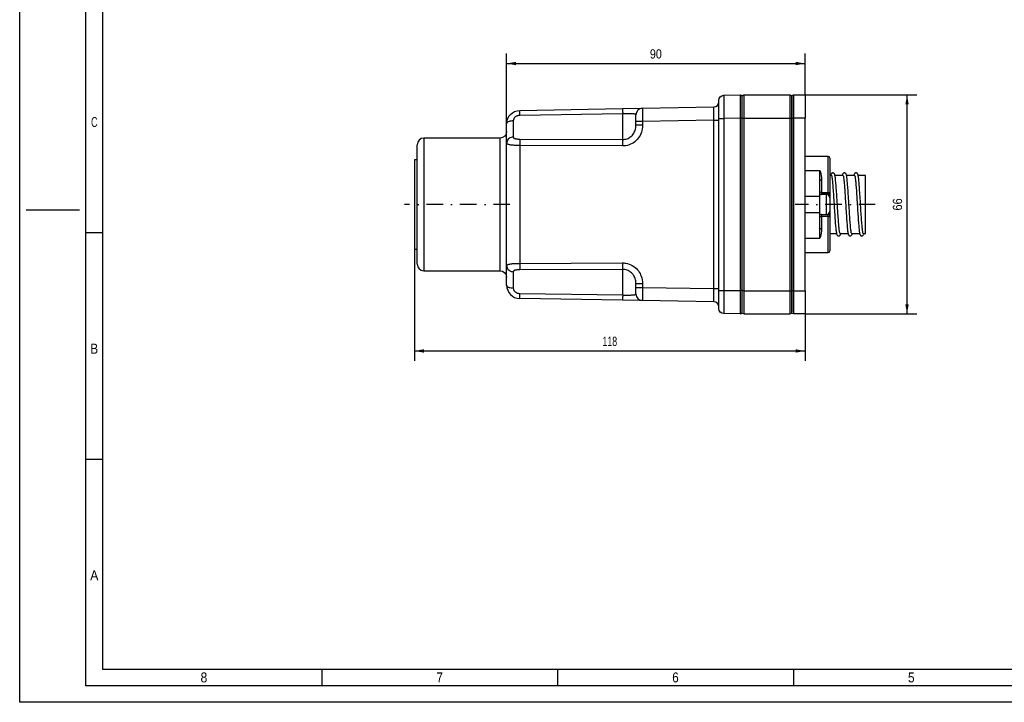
# Paper-space layout 'Layout1' of a CAD drawing. Extents: x 0 to 594, y 0 to 420.
# Tile 1 of 9: x 0 to 297, y 0 to 206. Entities that reach past the tile are written whole.
import ezdxf
from ezdxf.enums import TextEntityAlignment as Align

# ---------------------------------------------------------------- set-up
doc = ezdxf.new("R2010")
doc.units = 0
doc.linetypes.add('DIVIDE', pattern=[10, 5, -2.5, 0, -2.5])
doc.layers.get('0').update_dxf_attribs({"linetype": 'CONTINUOUS'})
doc.layers.add('LAYER0', color=7, linetype='CONTINUOUS')
doc.styles.add('VERO0-OSIFONT', font='osifont-2014-11-14.ttf')
doc.dimstyles.new('VERO_SOFTWARE', dxfattribs={"dimtxt": 2.8, "dimasz": 2.835641, "dimexe": 1.25, "dimexo": 3, "dimgap": 1.5, "dimtad": 1, "dimtxsty": 'VERO0-OSIFONT', "dimblk1": 'ARROWHEADCLOSED', "dimblk2": 'ARROWHEADCLOSED', "dimsah": 1, "dimcen": 0, "dimclrt": 7, "dimaunit": 1, "dimadec": 3, "dimazin": 3, "dimtfac": 0.8, "dimtdec": 3, "dimtmove": 0, "dimatfit": 3, "dimtolj": 1})

# ---------------------------------------------------------------- blocks, each defined once
blk = doc.blocks.new('ARROWHEADCLOSED')
at = {"color": 0}
blk.add_solid([(0, 0), (-1, 0.18), (-1, -0.18)], dxfattribs=at)
blk = doc.blocks.new('*D24')
at = {"layer": 'LAYER0', "color": 56, "linetype": 'CONTINUOUS'}
for p, q in [((119.09, 136.65), (119.09, 102.93)), ((236.89, 117.1), (236.89, 102.93)), ((119.09, 105.93), (236.89, 105.93))]:
    blk.add_line(p, q, dxfattribs=at)
at = {"layer": 'LAYER0', "color": 56, "linetype": 'CONTINUOUS', "extrusion": (0, 0, -1), "xscale": 2.83564090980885, "yscale": 2.83564090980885, "zscale": 2.83564090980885}
blk.add_blockref('ARROWHEADCLOSED', (-119.09, 105.93), dxfattribs=at)
at = {"layer": 'LAYER0', "color": 56, "linetype": 'CONTINUOUS', "xscale": 2.83564090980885, "yscale": 2.83564090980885, "zscale": 2.83564090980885}
blk.add_blockref('ARROWHEADCLOSED', (236.89, 105.93), dxfattribs=at)
at = {"layer": 'LAYER0', "color": 7, "linetype": 'CONTINUOUS', "style": 'VERO0-OSIFONT', "width": 0.979201}
blk.add_text('118', height=2.8, dxfattribs=at).set_placement((175.77, 107.43), (180.22, 107.43), align=Align.FIT)
blk = doc.blocks.new('*D25')
at = {"layer": 'LAYER0', "color": 56, "linetype": 'CONTINUOUS'}
for p, q in [((146.89, 174.46), (146.89, 195.59)), ((236.89, 183.1), (236.89, 195.59)), ((146.89, 192.59), (236.89, 192.59))]:
    blk.add_line(p, q, dxfattribs=at)
at = {"layer": 'LAYER0', "color": 56, "linetype": 'CONTINUOUS', "extrusion": (0, 0, -1), "xscale": 2.83564090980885, "yscale": 2.83564090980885, "zscale": 2.83564090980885}
blk.add_blockref('ARROWHEADCLOSED', (-146.89, 192.59), dxfattribs=at)
at = {"layer": 'LAYER0', "color": 56, "linetype": 'CONTINUOUS', "xscale": 2.83564090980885, "yscale": 2.83564090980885, "zscale": 2.83564090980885}
blk.add_blockref('ARROWHEADCLOSED', (236.89, 192.59), dxfattribs=at)
at = {"layer": 'LAYER0', "color": 7, "linetype": 'CONTINUOUS', "style": 'VERO0-OSIFONT', "width": 0.979066}
blk.add_text('90', height=2.8, dxfattribs=at).set_placement((190.09, 194.09), (193.7, 194.09), align=Align.FIT)
blk = doc.blocks.new('*D26')
at = {"layer": 'LAYER0', "color": 56, "linetype": 'CONTINUOUS'}
for p, q in [((236.89, 183.1), (270.66, 183.1)), ((267.66, 117.1), (267.66, 183.1)), ((236.89, 117.1), (270.66, 117.1))]:
    blk.add_line(p, q, dxfattribs=at)
at = {"layer": 'LAYER0', "color": 56, "linetype": 'CONTINUOUS', "xscale": 2.83564090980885, "yscale": 2.83564090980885, "zscale": 2.83564090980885, "rotation": 90.00000000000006}
blk.add_blockref('ARROWHEADCLOSED', (267.66, 183.1), dxfattribs=at)
at = {"layer": 'LAYER0', "color": 56, "linetype": 'CONTINUOUS', "extrusion": (0, 0, -1), "xscale": 2.83564090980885, "yscale": 2.83564090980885, "zscale": 2.83564090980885, "rotation": 269.9999999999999}
blk.add_blockref('ARROWHEADCLOSED', (-267.66, 117.1), dxfattribs=at)
at = {"layer": 'LAYER0', "color": 7, "linetype": 'CONTINUOUS', "style": 'VERO0-OSIFONT', "width": 0.975836}
blk.add_text('66', height=2.8, rotation=90, dxfattribs=at).set_placement((266.16, 148.27), (266.16, 151.94), align=Align.FIT)
blk = doc.blocks.new('ENTITY_SET_0')
at = {"layer": 'LAYER0', "color": 252, "linetype": 'CONTINUOUS'}
for p, q in [((0, 0), (0, 420)), ((20, 5), (20, 415)), ((2, 148.5), (18, 148.5)), ((20, 141.67), (25, 141.67)), ((20, 73.33), (25, 73.33)), ((91.12, 10), (91.12, 5)), ((162.25, 10), (162.25, 5)), ((233.37, 10), (233.37, 5)), ((589, 5), (20, 5)), ((594, 0), (0, 0))]:
    blk.add_line(p, q, dxfattribs=at)
at = {"layer": 'LAYER0', "color": 4, "linetype": 'CONTINUOUS'}
for p, q in [((25, 410), (25, 10)), ((25, 10), (584, 10))]:
    blk.add_line(p, q, dxfattribs=at)
at = {"layer": 'LAYER0', "color": 7, "linetype": 'CONTINUOUS', "style": 'VERO0-OSIFONT'}
for s, width, p, p2 in [('C', 0.979347, (21.52, 173.45), (23.48, 173.45)), ('B', 0.977133, (21.34, 105.12), (23.66, 105.12)), ('A', 0.980459, (21.27, 36.79), (23.73, 36.79)), ('8', 0.977037, (54.54, 6), (56.59, 6)), ('7', 0.977877, (125.74, 6), (127.64, 6)), ('6', 0.975837, (196.83, 6), (198.79, 6)), ('5', 0.976716, (267.95, 6), (269.93, 6))]:
    blk.add_text(s, height=3, dxfattribs=dict(at, width=width)).set_placement(p, p2, align=Align.FIT)
blk = doc.blocks.new('VIEW__2')
at = {"layer": 'LAYER0', "color": 4, "linetype": 'CONTINUOUS'}
for p, q in [((210.89, 176.01), (210.89, 181.51)), ((212.37, 183.01), (217.39, 183.1)), ((217.89, 176.1), (217.89, 182.6)), ((218.39, 183.1), (232.39, 183.1)), ((232.89, 176.1), (232.89, 182.6)), ((232.89, 182.6), (232.89, 176.1)), ((233.39, 183.1), (236.89, 183.1)), ((236.89, 183.1), (236.89, 176.1)), ((150.82, 178.46), (181.86, 179)), ((181.86, 179), (187.86, 179.1)), ((187.86, 179.1), (209.42, 179.48)), ((185.89, 175.1), (185.89, 177.1)), ((210.89, 124.2), (210.89, 176.01)), ((217.89, 124.1), (217.89, 176.1)), ((232.89, 124.1), (232.89, 176.1)), ((232.89, 176.1), (232.89, 124.1)), ((236.89, 124.1), (236.89, 176.1)), ((146.89, 168.58), (146.89, 174.46)), ((185.89, 173.97), (185.89, 175.1)), ((144.89, 170.1), (121.89, 170.1)), ((119.89, 132.1), (119.89, 168.1)), ((146.89, 131.63), (146.89, 168.58)), ((119.09, 163.55), (119.09, 136.65)), ((119.89, 163.55), (119.09, 163.55)), ((243.89, 164.6), (236.89, 164.6)), ((244.39, 164.1), (244.39, 153.6)), ((241.39, 157.59), (241.39, 160.32)), ((241.39, 152.57), (241.39, 157.59)), ((244.83, 158.85), (244.39, 158.85)), ((248.33, 158.85), (245.91, 158.85)), ((251.83, 158.85), (249.41, 158.85)), ((255.09, 158.85), (252.91, 158.85)), ((255.09, 141.35), (255.09, 158.85)), ((243.39, 153.1), (241.39, 153.1)), ((241.39, 147.64), (241.39, 152.57)), ((244.39, 153.6), (244.39, 152.1)), ((244.39, 152.1), (244.39, 150.1)), ((244.39, 150.1), (244.39, 148.1)), ((241.39, 142.61), (241.39, 147.64)), ((241.39, 147.1), (243.39, 147.1)), ((244.39, 148.1), (244.39, 146.61)), ((244.39, 146.61), (244.39, 136.1)), ((241.39, 139.89), (241.39, 142.61)), ((244.39, 141.35), (246.38, 141.35)), ((247.45, 141.35), (249.88, 141.35)), ((250.95, 141.35), (253.38, 141.35)), ((254.45, 141.35), (255.09, 141.35)), ((119.09, 136.65), (119.89, 136.65)), ((236.89, 135.6), (243.89, 135.6)), ((146.89, 125.75), (146.89, 131.63)), ((121.89, 130.1), (144.89, 130.1)), ((185.89, 125.11), (185.89, 126.24)), ((185.89, 123.11), (185.89, 125.11)), ((210.89, 118.7), (210.89, 124.2)), ((217.89, 117.6), (217.89, 124.1)), ((232.89, 117.6), (232.89, 124.1)), ((232.89, 124.1), (232.89, 117.6)), ((236.89, 124.1), (236.89, 117.1)), ((181.86, 121.21), (150.82, 121.75)), ((187.86, 121.11), (181.86, 121.21)), ((209.42, 120.73), (187.86, 121.11)), ((217.39, 117.11), (212.37, 117.2)), ((218.39, 117.1), (232.39, 117.1)), ((236.89, 117.1), (233.39, 117.1))]:
    blk.add_line(p, q, dxfattribs=at)
at = {"layer": 'LAYER0', "color": 136, "linetype": 'CONTINUOUS'}
for p, q in [((217.39, 176.1), (217.39, 183.1)), ((218.39, 183.1), (218.39, 176.1)), ((232.39, 176.1), (232.39, 183.1)), ((233.39, 183.1), (233.39, 176.1)), ((148.89, 175.29), (148.89, 170.4)), ((181.89, 177.41), (150.86, 176.96)), ((181.89, 169.69), (181.89, 177.41)), ((209.42, 175.48), (187.86, 175.1)), ((209.42, 175.48), (210.89, 175.48)), ((209.42, 124.73), (209.42, 175.48)), ((210.89, 176.01), (212.37, 176.01)), ((217.39, 176.1), (212.37, 176.01)), ((212.37, 176.01), (212.37, 124.2)), ((217.39, 124.11), (217.39, 176.1)), ((217.89, 176.1), (217.39, 176.1)), ((217.89, 176.1), (218.39, 176.1)), ((218.39, 176.1), (232.39, 176.1)), ((218.39, 176.1), (218.39, 124.1)), ((232.39, 124.1), (232.39, 176.1)), ((232.39, 176.1), (232.89, 176.1)), ((232.89, 176.1), (233.39, 176.1)), ((233.39, 176.1), (233.39, 124.1)), ((236.89, 176.1), (233.39, 176.1)), ((187.86, 175.1), (185.89, 175.1)), ((187.86, 173.97), (185.89, 173.97)), ((187.86, 175.1), (187.86, 173.97)), ((121.89, 170.1), (121.89, 130.1)), ((144.89, 130.1), (144.89, 170.1)), ((150.86, 169.8), (181.89, 169.69)), ((181.86, 167.74), (150.82, 167.87)), ((150.82, 167.87), (150.82, 132.34)), ((243.89, 153.72), (243.89, 164.6)), ((236.89, 160.32), (241.39, 160.32)), ((241.89, 157.34), (241.89, 153.72)), ((236.89, 152.57), (241.39, 152.57)), ((241.89, 153.72), (241.89, 153.16)), ((241.89, 153.72), (243.89, 153.72)), ((243.89, 153.16), (241.89, 153.16)), ((241.89, 153.16), (241.89, 153.1)), ((243.39, 147.1), (243.39, 153.1)), ((243.89, 153.16), (243.89, 153.72)), ((243.89, 152.97), (243.89, 153.16)), ((236.89, 147.64), (241.39, 147.64)), ((241.89, 147.1), (241.89, 147.04)), ((241.89, 147.04), (241.89, 146.48)), ((241.89, 147.04), (243.89, 147.04)), ((241.89, 146.48), (241.89, 142.86)), ((243.89, 146.48), (241.89, 146.48)), ((243.89, 147.04), (243.89, 147.24)), ((243.89, 146.48), (243.89, 147.04)), ((243.89, 135.6), (243.89, 146.48)), ((236.89, 139.89), (241.39, 139.89)), ((150.82, 132.34), (181.86, 132.47)), ((148.89, 129.81), (148.89, 124.91)), ((181.89, 130.51), (150.86, 130.41)), ((181.89, 122.8), (181.89, 130.51)), ((185.89, 126.24), (187.86, 126.24)), ((185.89, 125.11), (187.86, 125.11)), ((187.86, 126.24), (187.86, 125.11)), ((187.86, 125.11), (209.42, 124.73)), ((150.86, 123.25), (181.89, 122.8)), ((209.42, 124.73), (210.89, 124.73)), ((210.89, 124.2), (212.37, 124.2)), ((212.37, 124.2), (217.39, 124.11)), ((217.39, 117.11), (217.39, 124.11)), ((217.89, 124.11), (217.39, 124.11)), ((218.39, 124.1), (217.89, 124.1)), ((218.39, 124.1), (232.39, 124.1)), ((218.39, 124.1), (218.39, 117.1)), ((232.39, 117.1), (232.39, 124.1)), ((232.39, 124.1), (232.89, 124.1)), ((233.39, 124.1), (232.89, 124.1)), ((233.39, 124.1), (236.89, 124.1)), ((233.39, 124.1), (233.39, 117.1))]:
    blk.add_line(p, q, dxfattribs=at)
at = {"layer": 'LAYER0', "color": 100, "linetype": 'DIVIDE'}
for p, q in [((147.89, 150.1), (116.09, 150.1)), ((258.09, 150.1), (233.89, 150.1))]:
    blk.add_line(p, q, dxfattribs=at)
at = {"layer": 'LAYER0', "color": 136, "linetype": 'CONTINUOUS', "flags": 128}
for points in [[(212.37, 183.01), (212.37, 182.97), (212.36, 182.87), (212.36, 182.71), (212.36, 182.47), (212.36, 182.18), (212.36, 181.83), (212.36, 181.42), (212.36, 180.96), (212.36, 180.45), (212.36, 179.9), (212.36, 179.31), (212.36, 178.69), (212.36, 178.04), (212.36, 177.37), (212.37, 176.69), (212.37, 176.01)], [(150.86, 176.96), (150.85, 177.29), (150.85, 177.59), (150.84, 177.86), (150.84, 178.09), (150.83, 178.26), (150.83, 178.38), (150.82, 178.45), (150.82, 178.46)], [(181.86, 179), (181.86, 178.97), (181.86, 178.88), (181.87, 178.73), (181.87, 178.53), (181.88, 178.28), (181.88, 178), (181.89, 177.68), (181.89, 177.41)], [(187.86, 179.1), (187.86, 179.08), (187.85, 179.02), (187.85, 178.93), (187.85, 178.8), (187.85, 178.63), (187.85, 178.43), (187.84, 178.19), (187.84, 177.93), (187.84, 177.64), (187.85, 177.32), (187.85, 176.99), (187.85, 176.63), (187.85, 176.26), (187.85, 175.88), (187.86, 175.49), (187.86, 175.1)], [(209.42, 175.48), (209.42, 175.87), (209.42, 176.26), (209.43, 176.64), (209.43, 177.01), (209.43, 177.36), (209.43, 177.7), (209.43, 178.02), (209.43, 178.31), (209.43, 178.57), (209.43, 178.8), (209.43, 179.01), (209.43, 179.17), (209.43, 179.31), (209.42, 179.4), (209.42, 179.46), (209.42, 179.48)], [(148.89, 175.29), (148.55, 175.28), (148.21, 175.24), (147.89, 175.18), (147.61, 175.1), (147.36, 174.99), (147.16, 174.87), (147.01, 174.74), (146.92, 174.6), (146.89, 174.46)], [(150.86, 176.96), (150.7, 176.95), (150.54, 176.93), (150.37, 176.9), (150.22, 176.86), (150.06, 176.81), (149.91, 176.74), (149.77, 176.67), (149.63, 176.58), (149.5, 176.49), (149.38, 176.38), (149.29, 176.29), (149.21, 176.19), (149.13, 176.08), (149.07, 175.97), (149.01, 175.86), (148.97, 175.75), (148.94, 175.64), (148.91, 175.52), (148.9, 175.41), (148.89, 175.29)], [(185.89, 177.1), (185.88, 177.16), (185.83, 177.22), (185.79, 177.25), (185.72, 177.28), (185.64, 177.3), (185.55, 177.32), (185.45, 177.34), (185.33, 177.36), (185.2, 177.37), (185.06, 177.38), (184.9, 177.39), (184.66, 177.41), (184.41, 177.42), (184.23, 177.42), (184.03, 177.42), (183.83, 177.43), (183.54, 177.43), (183.23, 177.43), (183.02, 177.43), (182.8, 177.43), (182.58, 177.42), (182.41, 177.42), (182.24, 177.42), (182.07, 177.41), (181.89, 177.41)], [(187.86, 173.97), (187.84, 173.42), (187.77, 172.87), (187.66, 172.34), (187.52, 171.85), (187.34, 171.38), (187.12, 170.92), (186.87, 170.48), (186.58, 170.08), (186.26, 169.69), (185.91, 169.34), (185.54, 169.01), (185.14, 168.72), (184.71, 168.47), (184.27, 168.24), (183.81, 168.06), (183.33, 167.92), (182.85, 167.82), (182.35, 167.76), (181.86, 167.74)], [(181.89, 169.69), (182.22, 169.71), (182.55, 169.75), (182.88, 169.82), (183.19, 169.91), (183.5, 170.03), (183.8, 170.18), (184.08, 170.36), (184.35, 170.55), (184.6, 170.77), (184.83, 171.01), (185.04, 171.27), (185.23, 171.55), (185.4, 171.85), (185.55, 172.16), (185.67, 172.49), (185.76, 172.82), (185.84, 173.2), (185.88, 173.58), (185.89, 173.97)], [(148.89, 170.4), (148.55, 170.37), (148.21, 170.29), (147.89, 170.15), (147.61, 169.97), (147.36, 169.75), (147.16, 169.49), (147.01, 169.2), (146.92, 168.9), (146.89, 168.58)], [(148.89, 170.4), (148.9, 170.35), (148.91, 170.3), (148.93, 170.25), (148.96, 170.21), (149, 170.17), (149.04, 170.13), (149.1, 170.09), (149.15, 170.06), (149.22, 170.03), (149.32, 169.99), (149.42, 169.96), (149.53, 169.93), (149.65, 169.9), (149.79, 169.88), (149.92, 169.86), (150.07, 169.84), (150.22, 169.83), (150.37, 169.82), (150.53, 169.81), (150.7, 169.8), (150.86, 169.8)], [(150.86, 169.8), (150.85, 169.68), (150.85, 169.51), (150.84, 169.29), (150.84, 169.02), (150.83, 168.72), (150.83, 168.4), (150.82, 168.05), (150.82, 167.87)], [(181.89, 169.69), (181.89, 169.59), (181.88, 169.43), (181.88, 169.23), (181.87, 168.97), (181.87, 168.68), (181.86, 168.36), (181.86, 168.02), (181.86, 167.74)], [(150.82, 167.87), (150.5, 167.87), (150.18, 167.87), (149.86, 167.88), (149.54, 167.9), (149.25, 167.91), (148.96, 167.93), (148.68, 167.96), (148.41, 167.99), (148.17, 168.02), (147.95, 168.05), (147.74, 168.09), (147.55, 168.14), (147.39, 168.19), (147.24, 168.24), (147.12, 168.3), (147.03, 168.36), (146.97, 168.41), (146.93, 168.46), (146.9, 168.52), (146.89, 168.58)], [(241.39, 160.32), (241.4, 160.3), (241.53, 159.81), (241.65, 159.3), (241.75, 158.75), (241.84, 158.19), (241.88, 157.77), (241.89, 157.34)], [(241.89, 157.34), (241.81, 157.35), (241.72, 157.36), (241.64, 157.38), (241.57, 157.4), (241.51, 157.43), (241.46, 157.47), (241.42, 157.51), (241.4, 157.55), (241.39, 157.59)], [(241.89, 153.72), (241.81, 153.73), (241.72, 153.73), (241.64, 153.74), (241.57, 153.75), (241.51, 153.77), (241.46, 153.79), (241.42, 153.81), (241.4, 153.83), (241.39, 153.85)], [(241.64, 153.1), (241.72, 153.14), (241.81, 153.16), (241.89, 153.16), (241.89, 153.16)], [(243.89, 153.72), (243.98, 153.72), (244.06, 153.72), (244.14, 153.71), (244.22, 153.7), (244.28, 153.68), (244.33, 153.66), (244.36, 153.64), (244.39, 153.62), (244.39, 153.6)], [(244.39, 153.6), (244.39, 153.52), (244.36, 153.45), (244.33, 153.38), (244.28, 153.32), (244.22, 153.27), (244.14, 153.22), (244.06, 153.19), (243.98, 153.17), (243.89, 153.16)], [(241.39, 146.36), (241.4, 146.38), (241.42, 146.4), (241.46, 146.42), (241.51, 146.44), (241.57, 146.45), (241.64, 146.47), (241.72, 146.48), (241.81, 146.48), (241.89, 146.48)], [(241.89, 147.04), (241.81, 147.05), (241.72, 147.07), (241.64, 147.1), (241.64, 147.1)], [(243.89, 147.04), (243.98, 147.04), (244.06, 147.02), (244.14, 146.99), (244.22, 146.94), (244.28, 146.89), (244.33, 146.83), (244.36, 146.76), (244.39, 146.68), (244.39, 146.61)], [(243.89, 146.48), (243.98, 146.48), (244.06, 146.49), (244.14, 146.5), (244.22, 146.51), (244.28, 146.53), (244.33, 146.55), (244.36, 146.57), (244.39, 146.59), (244.39, 146.61)], [(241.39, 142.61), (241.4, 142.66), (241.42, 142.7), (241.46, 142.74), (241.51, 142.77), (241.57, 142.81), (241.64, 142.83), (241.72, 142.85), (241.81, 142.86), (241.89, 142.86)], [(241.89, 142.86), (241.88, 142.44), (241.84, 142.02), (241.75, 141.46), (241.65, 140.92), (241.53, 140.4), (241.4, 139.91), (241.39, 139.89)], [(146.89, 131.63), (146.91, 131.71), (146.95, 131.78), (147.03, 131.85), (147.13, 131.92), (147.24, 131.97), (147.37, 132.02), (147.52, 132.06), (147.68, 132.1), (147.86, 132.14), (148.05, 132.17), (148.25, 132.2), (148.46, 132.23), (148.69, 132.25), (148.93, 132.27), (149.22, 132.29), (149.53, 132.31), (149.85, 132.32), (150.18, 132.33), (150.5, 132.34), (150.82, 132.34)], [(146.89, 131.63), (146.92, 131.31), (147.01, 131.01), (147.16, 130.72), (147.36, 130.46), (147.61, 130.24), (147.89, 130.06), (148.21, 129.92), (148.55, 129.84), (148.89, 129.81)], [(150.82, 132.34), (150.83, 132), (150.83, 131.66), (150.83, 131.34), (150.84, 131.06), (150.84, 130.81), (150.85, 130.61), (150.86, 130.46), (150.86, 130.41)], [(181.86, 132.47), (182.2, 132.46), (182.54, 132.43), (182.88, 132.38), (183.37, 132.28), (183.85, 132.13), (184.32, 131.94), (184.77, 131.71), (185.21, 131.44), (185.62, 131.13), (186.01, 130.78), (186.36, 130.4), (186.64, 130.05), (186.89, 129.68), (187.12, 129.29), (187.31, 128.89), (187.48, 128.47), (187.65, 127.93), (187.76, 127.37), (187.84, 126.81), (187.86, 126.24)], [(181.86, 132.47), (181.86, 132.12), (181.86, 131.79), (181.87, 131.47), (181.87, 131.18), (181.88, 130.94), (181.88, 130.74), (181.89, 130.59), (181.89, 130.51)], [(150.86, 130.41), (150.7, 130.41), (150.54, 130.4), (150.37, 130.39), (150.22, 130.38), (150.06, 130.37), (149.91, 130.35), (149.77, 130.33), (149.63, 130.3), (149.5, 130.27), (149.38, 130.24), (149.29, 130.21), (149.21, 130.17), (149.13, 130.14), (149.07, 130.1), (149.01, 130.05), (148.97, 130.01), (148.94, 129.96), (148.91, 129.91), (148.9, 129.86), (148.89, 129.81)], [(185.89, 126.24), (185.88, 126.63), (185.83, 127.03), (185.75, 127.42), (185.64, 127.8), (185.53, 128.09), (185.4, 128.36), (185.25, 128.63), (185.08, 128.88), (184.9, 129.12), (184.71, 129.32), (184.51, 129.52), (184.29, 129.7), (184.07, 129.86), (183.83, 130), (183.54, 130.16), (183.22, 130.28), (182.9, 130.38), (182.58, 130.46), (182.35, 130.49), (182.12, 130.51), (181.89, 130.51)], [(146.89, 125.75), (146.92, 125.61), (147.01, 125.47), (147.16, 125.33), (147.36, 125.21), (147.61, 125.11), (147.89, 125.03), (148.21, 124.97), (148.55, 124.93), (148.89, 124.91)], [(148.89, 124.91), (148.9, 124.81), (148.91, 124.7), (148.93, 124.59), (148.96, 124.49), (149, 124.39), (149.04, 124.28), (149.1, 124.19), (149.15, 124.09), (149.22, 124), (149.32, 123.89), (149.42, 123.79), (149.53, 123.69), (149.65, 123.61), (149.79, 123.53), (149.92, 123.46), (150.07, 123.4), (150.22, 123.35), (150.37, 123.31), (150.53, 123.28), (150.7, 123.26), (150.86, 123.25)], [(187.86, 125.11), (187.86, 124.71), (187.85, 124.33), (187.85, 123.94), (187.85, 123.58), (187.85, 123.22), (187.85, 122.88), (187.84, 122.57), (187.84, 122.28), (187.84, 122.01), (187.85, 121.78), (187.85, 121.58), (187.85, 121.41), (187.85, 121.28), (187.85, 121.18), (187.86, 121.13), (187.86, 121.11)], [(150.82, 121.75), (150.83, 121.78), (150.83, 121.87), (150.83, 122.02), (150.84, 122.22), (150.84, 122.47), (150.85, 122.75), (150.86, 123.07), (150.86, 123.25)], [(181.89, 122.8), (181.89, 122.46), (181.88, 122.15), (181.88, 121.87), (181.87, 121.64), (181.87, 121.45), (181.86, 121.31), (181.86, 121.23), (181.86, 121.21)], [(181.89, 122.8), (182.22, 122.79), (182.54, 122.79), (182.87, 122.78), (183.19, 122.78), (183.5, 122.78), (183.79, 122.78), (184.07, 122.78), (184.35, 122.79), (184.59, 122.8), (184.82, 122.81), (185.04, 122.82), (185.23, 122.84), (185.4, 122.86), (185.55, 122.88), (185.67, 122.91), (185.76, 122.95), (185.82, 122.98), (185.86, 123.02), (185.89, 123.06), (185.89, 123.11)], [(209.42, 120.73), (209.42, 120.75), (209.42, 120.81), (209.43, 120.9), (209.43, 121.03), (209.43, 121.2), (209.43, 121.4), (209.43, 121.64), (209.43, 121.9), (209.43, 122.19), (209.43, 122.51), (209.43, 122.84), (209.43, 123.2), (209.43, 123.57), (209.42, 123.95), (209.42, 124.34), (209.42, 124.73)], [(212.37, 124.2), (212.37, 123.51), (212.36, 122.83), (212.36, 122.17), (212.36, 121.52), (212.36, 120.9), (212.36, 120.31), (212.36, 119.76), (212.36, 119.25), (212.36, 118.79), (212.36, 118.38), (212.36, 118.03), (212.36, 117.73), (212.36, 117.5), (212.36, 117.33), (212.37, 117.23), (212.37, 117.2)]]:
    blk.add_lwpolyline(points, dxfattribs=at)
at = {"layer": 'LAYER0', "color": 4, "linetype": 'CONTINUOUS', "flags": 128}
for points in [[(247.35, 141.5), (247.35, 141.5), (247.36, 141.52), (247.35, 141.56), (247.34, 141.61), (247.32, 141.72), (247.3, 141.84), (247.28, 141.97), (247.26, 142.11), (247.23, 142.34), (247.2, 142.59), (247.17, 142.83), (247.14, 143.08), (247.12, 143.33), (247.08, 143.72), (247.05, 144.17), (247, 144.69), (246.97, 145.13), (246.94, 145.62), (246.9, 146.15), (246.86, 146.74), (246.83, 147.23), (246.79, 147.76), (246.76, 148.32), (246.72, 148.91), (246.68, 149.52), (246.64, 150.15), (246.6, 150.81), (246.56, 151.47), (246.52, 152.12), (246.48, 152.74), (246.44, 153.34), (246.4, 153.9), (246.37, 154.43), (246.33, 154.93), (246.29, 155.4), (246.25, 155.94), (246.21, 156.42), (246.17, 156.86), (246.13, 157.25), (246.09, 157.7), (246.04, 158.08), (246, 158.39), (245.95, 158.66), (245.9, 158.9), (245.85, 159.09), (245.8, 159.21), (245.75, 159.31), (245.73, 159.35), (245.7, 159.39), (245.67, 159.42), (245.64, 159.45), (245.6, 159.49), (245.57, 159.51), (245.54, 159.53), (245.5, 159.55), (245.45, 159.57), (245.4, 159.59), (245.35, 159.6), (245.28, 159.6), (245.22, 159.6), (245.16, 159.59), (245.11, 159.58), (245.07, 159.57), (245, 159.53), (244.93, 159.48), (244.87, 159.43), (244.83, 159.38), (244.79, 159.33), (244.74, 159.23), (244.7, 159.13), (244.67, 159.02), (244.64, 158.91), (244.62, 158.86)], [(244.93, 158.73), (244.88, 158.82), (244.83, 158.85)], [(244.93, 158.73), (244.93, 158.73), (244.93, 158.7), (244.94, 158.65), (244.96, 158.56), (244.98, 158.45), (245.01, 158.27), (245.04, 158.05), (245.07, 157.79), (245.11, 157.49), (245.14, 157.16), (245.18, 156.79), (245.21, 156.39), (245.25, 155.95), (245.29, 155.49), (245.32, 154.99), (245.36, 154.47), (245.4, 153.92), (245.44, 153.35), (245.48, 152.76), (245.51, 152.16), (245.55, 151.54), (245.59, 150.91), (245.63, 150.28), (245.67, 149.64), (245.71, 149), (245.75, 148.36), (245.79, 147.73), (245.83, 147.1), (245.87, 146.49), (245.91, 145.9), (245.95, 145.33), (245.99, 144.81), (246.03, 144.33), (246.07, 143.89), (246.1, 143.48), (246.14, 143.05), (246.18, 142.67), (246.22, 142.35), (246.26, 142.06), (246.29, 141.82), (246.34, 141.51), (246.41, 141.2), (246.45, 141.08), (246.49, 140.97), (246.55, 140.88), (246.61, 140.79), (246.64, 140.76), (246.68, 140.73), (246.71, 140.7), (246.75, 140.68), (246.78, 140.66), (246.81, 140.65), (246.86, 140.63), (246.9, 140.62), (246.93, 140.61), (246.97, 140.61), (247.01, 140.61), (247.04, 140.61), (247.08, 140.61), (247.13, 140.62), (247.18, 140.63), (247.24, 140.65), (247.27, 140.67), (247.31, 140.69), (247.34, 140.71), (247.38, 140.74), (247.41, 140.77), (247.44, 140.8), (247.52, 140.93), (247.58, 141.07), (247.63, 141.23), (247.66, 141.35)], [(250.86, 141.48), (250.86, 141.5), (250.85, 141.54), (250.84, 141.6), (250.81, 141.72), (250.79, 141.88), (250.76, 142.08), (250.73, 142.34), (250.69, 142.64), (250.65, 143), (250.62, 143.31), (250.59, 143.65), (250.56, 144.03), (250.52, 144.44), (250.49, 144.89), (250.45, 145.38), (250.42, 145.9), (250.38, 146.45), (250.34, 147.04), (250.3, 147.64), (250.26, 148.24), (250.22, 148.84), (250.19, 149.44), (250.15, 150.02), (250.11, 150.6), (250.08, 151.16), (250.03, 151.88), (249.99, 152.57), (249.95, 153.23), (249.91, 153.85), (249.87, 154.43), (249.83, 154.97), (249.79, 155.47), (249.75, 155.93), (249.72, 156.35), (249.68, 156.74), (249.65, 157.08), (249.62, 157.38), (249.59, 157.68), (249.56, 157.93), (249.53, 158.15), (249.52, 158.27), (249.49, 158.43), (249.46, 158.63), (249.41, 158.84), (249.36, 159.05), (249.31, 159.19), (249.27, 159.29), (249.23, 159.36), (249.2, 159.39), (249.18, 159.42), (249.17, 159.43), (249.16, 159.44), (249.15, 159.44), (249.15, 159.45), (249.15, 159.45), (249.14, 159.45), (249.14, 159.46), (249.14, 159.46), (249.12, 159.47), (249.1, 159.49), (249.07, 159.51), (249.04, 159.53), (249, 159.55), (248.96, 159.57), (248.92, 159.58), (248.87, 159.59), (248.82, 159.6), (248.78, 159.6), (248.73, 159.6), (248.68, 159.6), (248.64, 159.59), (248.59, 159.57), (248.54, 159.55), (248.42, 159.47), (248.33, 159.37), (248.27, 159.28), (248.22, 159.18), (248.18, 159.05), (248.13, 158.89), (248.13, 158.86)], [(248.43, 158.73), (248.41, 158.77), (248.37, 158.84), (248.33, 158.85)], [(248.43, 158.73), (248.43, 158.71), (248.44, 158.68), (248.45, 158.62), (248.47, 158.51), (248.5, 158.36), (248.52, 158.16), (248.56, 157.93), (248.59, 157.64), (248.63, 157.3), (248.65, 157.01), (248.68, 156.69), (248.72, 156.34), (248.75, 155.95), (248.78, 155.52), (248.82, 155.06), (248.85, 154.57), (248.89, 154.04), (248.93, 153.48), (248.97, 152.9), (249, 152.31), (249.04, 151.72), (249.08, 151.14), (249.11, 150.56), (249.15, 149.99), (249.18, 149.43), (249.23, 148.71), (249.27, 148.02), (249.32, 147.35), (249.36, 146.73), (249.4, 146.13), (249.44, 145.58), (249.47, 145.06), (249.51, 144.59), (249.55, 144.15), (249.58, 143.75), (249.61, 143.38), (249.64, 143.06), (249.68, 142.74), (249.71, 142.46), (249.74, 142.22), (249.75, 142.09), (249.77, 141.96), (249.8, 141.77), (249.84, 141.52), (249.88, 141.32), (249.93, 141.14), (249.98, 141.01), (250.02, 140.92), (250.06, 140.85), (250.1, 140.8), (250.11, 140.79), (250.12, 140.78), (250.12, 140.77), (250.13, 140.77), (250.14, 140.76), (250.15, 140.75), (250.16, 140.74), (250.17, 140.73), (250.18, 140.72), (250.2, 140.71), (250.23, 140.69), (250.27, 140.67), (250.3, 140.65), (250.34, 140.63), (250.39, 140.62), (250.44, 140.61), (250.48, 140.61), (250.53, 140.6), (250.58, 140.61), (250.63, 140.62), (250.69, 140.63), (250.75, 140.66), (250.8, 140.69), (250.92, 140.79), (251.01, 140.91), (251.07, 141.03), (251.13, 141.21), (251.16, 141.35)], [(254.36, 141.47), (254.36, 141.48), (254.36, 141.5), (254.35, 141.56), (254.33, 141.65), (254.31, 141.76), (254.28, 141.94), (254.25, 142.16), (254.22, 142.42), (254.18, 142.71), (254.15, 143.05), (254.11, 143.41), (254.08, 143.82), (254.04, 144.25), (254, 144.72), (253.96, 145.22), (253.93, 145.74), (253.89, 146.29), (253.85, 146.85), (253.81, 147.44), (253.77, 148.04), (253.73, 148.66), (253.7, 149.29), (253.66, 149.92), (253.62, 150.56), (253.58, 151.2), (253.54, 151.84), (253.5, 152.47), (253.46, 153.1), (253.42, 153.71), (253.37, 154.3), (253.33, 154.87), (253.3, 155.39), (253.26, 155.87), (253.22, 156.31), (253.19, 156.72), (253.15, 157.15), (253.11, 157.53), (253.07, 157.86), (253.03, 158.14), (253, 158.38), (252.95, 158.7), (252.87, 159.01), (252.84, 159.13), (252.79, 159.23), (252.74, 159.33), (252.68, 159.42), (252.65, 159.45), (252.61, 159.48), (252.58, 159.5), (252.54, 159.53), (252.51, 159.54), (252.48, 159.56), (252.43, 159.58), (252.39, 159.59), (252.35, 159.59), (252.32, 159.6), (252.28, 159.6), (252.25, 159.6), (252.21, 159.6), (252.16, 159.59), (252.11, 159.58), (252.05, 159.55), (252.02, 159.54), (251.98, 159.52), (251.95, 159.49), (251.91, 159.47), (251.88, 159.44), (251.85, 159.4), (251.77, 159.28), (251.71, 159.14), (251.66, 158.98), (251.62, 158.86)], [(251.93, 158.71), (251.9, 158.8), (251.85, 158.85), (251.83, 158.85)], [(251.94, 158.71), (251.93, 158.71), (251.93, 158.68), (251.94, 158.64), (251.95, 158.59), (251.97, 158.48), (251.99, 158.36), (252.01, 158.22), (252.03, 158.08), (252.06, 157.84), (252.09, 157.59), (252.12, 157.33), (252.15, 157.07), (252.17, 156.81), (252.2, 156.5), (252.23, 156.16), (252.26, 155.77), (252.3, 155.34), (252.33, 154.86), (252.37, 154.34), (252.41, 153.76), (252.45, 153.14), (252.49, 152.6), (252.52, 152.04), (252.56, 151.45), (252.6, 150.83), (252.64, 150.18), (252.68, 149.51), (252.72, 148.85), (252.76, 148.22), (252.8, 147.62), (252.84, 147.06), (252.87, 146.54), (252.9, 146.05), (252.93, 145.6), (252.96, 145.19), (252.99, 144.82), (253.03, 144.27), (253.07, 143.81), (253.11, 143.42), (253.15, 143.03), (253.19, 142.64), (253.23, 142.27), (253.26, 141.99), (253.3, 141.73), (253.35, 141.47), (253.4, 141.24), (253.47, 141.03), (253.54, 140.89), (253.56, 140.86), (253.58, 140.83), (253.6, 140.81), (253.62, 140.78), (253.64, 140.76), (253.66, 140.74), (253.67, 140.73), (253.69, 140.72), (253.71, 140.7), (253.73, 140.69), (253.76, 140.67), (253.79, 140.66), (253.82, 140.64), (253.86, 140.63), (253.92, 140.61), (253.98, 140.61), (254.05, 140.61), (254.11, 140.61), (254.16, 140.62), (254.24, 140.65), (254.32, 140.7), (254.38, 140.74), (254.43, 140.8), (254.47, 140.85), (254.56, 141.01), (254.62, 141.16), (254.66, 141.34), (254.66, 141.35)], [(247.35, 141.49), (247.37, 141.45), (247.42, 141.37), (247.45, 141.35)], [(250.86, 141.48), (250.9, 141.39), (250.95, 141.35), (250.95, 141.35)], [(254.36, 141.47), (254.38, 141.42), (254.43, 141.36), (254.45, 141.35)]]:
    blk.add_lwpolyline(points, dxfattribs=at)
at = {"layer": 'LAYER0', "color": 4, "linetype": 'CONTINUOUS', "extrusion": (0, 0, -1)}
for centre, radius, start, end in [((-212.39, 181.51), 1.5, 0, 89), ((-218.39, 182.6), 0.5, 0, 90), ((-232.39, 182.6), 0.5, 90, 180), ((-233.39, 182.6), 0.5, 0, 90), ((-150.89, 174.46), 4, 0.0005, 88.9994), ((-144.89, 172.1), 2, 180, 270), ((-144.89, 128.1), 2, 90, 180), ((-212.39, 118.7), 1.5, 271, 0), ((-218.39, 117.6), 0.5, 270, 0), ((-232.39, 117.6), 0.5, 180, 270), ((-233.39, 117.6), 0.5, 270, 0)]:
    blk.add_arc(centre, radius, start, end, dxfattribs=at)
at = {"layer": 'LAYER0', "color": 4, "linetype": 'CONTINUOUS'}
for centre, radius, start, end in [((217.39, 182.6), 0.5, 0, 91), ((187.89, 177.1), 2, 91, 180), ((209.39, 180.98), 1.5, 271, 0), ((121.89, 168.1), 2, 90, 180), ((243.89, 164.1), 0.5, 0, 90), ((243.39, 152.1), 1, 0, 90), ((243.39, 148.1), 1, 270, 0), ((243.89, 136.1), 0.5, 270, 0), ((121.89, 132.1), 2, 180, 270), ((150.89, 125.75), 4, 180.0027, 268.9984), ((187.89, 123.11), 2, 180, 269), ((209.39, 119.23), 1.5, 0, 89), ((217.39, 117.61), 0.5, 269, 0)]:
    blk.add_arc(centre, radius, start, end, dxfattribs=at)

psp = doc.layouts.get("Layout1")

# ---------------------------------------------------------------- block references
at = {"layer": 'LAYER0', "color": 4, "linetype": 'CONTINUOUS'}
for name in ['ENTITY_SET_0', 'VIEW__2']:
    psp.add_blockref(name, (0, 0), dxfattribs=at)

# ---------------------------------------------------------------- dimensions: what is measured, and where the dimension line sits
at = {"layer": 'LAYER0', "color": 56, "linetype": 'CONTINUOUS'}
for base, p1, p2, override, picture, middle in [((217.735, 192.587), (146.894, 174.456), (236.894, 183.104), {"dimasz": 2.835641, "dimdsep": 46, "dimtxsty": 'VERO0-OSIFONT'}, '*D25', (195.198, 194.087)), ((171.783, 105.933), (119.094, 136.654), (236.894, 117.104), {"dimasz": 2.835641, "dimdec": 0, "dimdsep": 46, "dimtxsty": 'VERO0-OSIFONT'}, '*D24', (181.722, 107.433))]:
    dim = psp.add_linear_dim(base=base, p1=p1, p2=p2, dimstyle='VERO_SOFTWARE', override=override, dxfattribs=at)
    dim.commit()
    dim.dimension.update_dxf_attribs({"geometry": picture, "text_midpoint": middle})
dim = psp.add_linear_dim(base=(267.658, 159.904), p1=(236.894, 117.104), p2=(236.894, 183.104), angle=90, dimstyle='VERO_SOFTWARE', override={"dimasz": 2.835641, "dimdsep": 46, "dimtxsty": 'VERO0-OSIFONT'}, dxfattribs=at)
dim.commit()
dim.dimension.update_dxf_attribs({"geometry": '*D26', "text_midpoint": (266.158, 153.438)})

doc.saveas('drawing.dxf')
